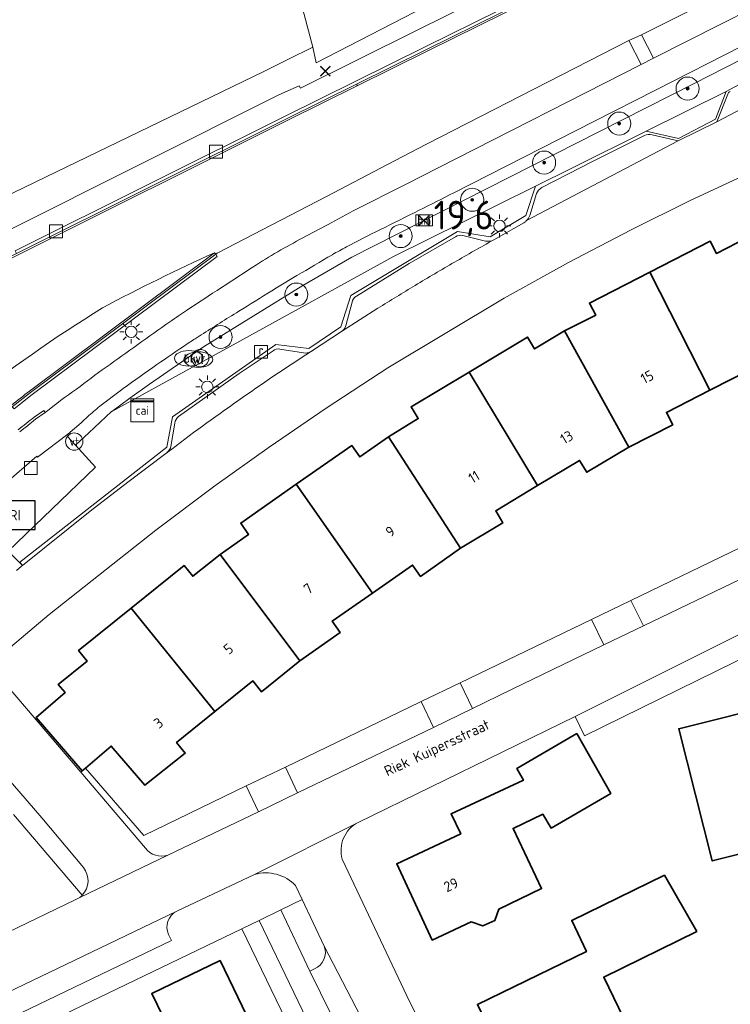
# Model space of a CAD drawing. Header units: metres. Extents: x 125158 to 132124, y 450612 to 454469.
# Tile 18 of 173: x 125426 to 125488, y 451215 to 451301. Entities that reach past the tile are written whole.
import ezdxf
from ezdxf.enums import TextEntityAlignment as Align

# ---------------------------------------------------------------- set-up
doc = ezdxf.new("R2010")
doc.units = ezdxf.units.M
doc.layers.get('0').update_dxf_attribs({"color": 8})
doc.layers.get('Defpoints').update_dxf_attribs({"color": 8})
for name, color, linetype, lineweight in [('B-XX-BV-GELEIDECONSTRUCTIE-GV', 8, 'Continuous', 18), ('B-XX-GR-BEPLANTING_CULTUUR_BODEMBEDEKKER-GV', 8, 'Continuous', 18), ('B-XX-GR-BEPLANTING_CULTUUR_HEESTERS-GV', 8, 'Continuous', 18), ('B-XX-GR-BEPLANTING_CULTUUR_VASTE PLANTENVAK-GV', 8, 'Continuous', 18), ('B-XX-GR-BOOM-S', 8, 'Continuous', 25), ('B-XX-GR-HAAG-G', 8, 'GR-HAAG1', 13), ('B-XX-IE-MEUBILAIR_WEGMEUBILAIR-S', 8, 'Continuous', 25), ('B-XX-KL-BRANDSTOF_LOCATIEPAAL-S', 8, 'Continuous', 25), ('B-XX-KL-ET_LS_OV_LICHTMAST-S', 8, 'Continuous', 25), ('B-XX-KL-WATER_BRANDLEIDING_PUT-S', 8, 'Continuous', 25), ('B-XX-KL-WATER_PUT-S', 8, 'Continuous', 25), ('B-XX-OG-BEBOUWING-GV', 8, 'Continuous', 35), ('B-XX-OG-BEBOUWING-T18', 8, 'Continuous', 18), ('B-XX-OG-TERREIN_CULTUURSCHEIDING-GV', 8, 'Continuous', 18), ('B-XX-OG-TOPOGRAFIE-T18', 8, 'Continuous', 18), ('B-XX-OG-WEG-GV', 8, 'Continuous', 18), ('B-XX-RI-GWA_KOLK-S', 8, 'Continuous', 25), ('B-XX-RI-GWA_RIOOLPUT-S', 8, 'Continuous', 25), ('B-XX-VH-GOOT-G', 8, 'Continuous', 18), ('B-XX-VH-VERHARDING_BETONSTRAATSTEEN-GV', 8, 'Continuous', 18), ('B-XX-VW-HECTOMETRERING-S', 8, 'Continuous', 25), ('B-XX-VW-VERKEERSTEKEN_BORD-S', 8, 'Continuous', 25)]:
    doc.layers.add(name, color=color, linetype=linetype, lineweight=lineweight)
doc.layers.add('B-XX-KL-DATA_CAI-S', color=8, linetype='Continuous')
doc.layers.add('TOPOT30', color=1, linetype='Continuous')
doc.styles.add('ISO', font='iso', dxfattribs={"height": 5})
doc.styles.add('NLCS-ISO', font='NLCS-ISO.ttf')
doc.styles.add('NLCS-ISO-M-T18', font='NLCS-ISO.ttf', dxfattribs={"height": 1.8})
doc.linetypes.add('GR-HAAG1', pattern='A,6,[176,NLCS.SHX,S=0.125,R=0,X=0,Y=0],-2', length=8)

# ---------------------------------------------------------------- blocks, each defined once
blk = doc.blocks.new('kilometerpaal')
at = {"color": 0}
for p, q in [((-0.442, 0.442), (0.442, -0.442)), ((-0.442, -0.442), (-0.442, 0.442)), ((0.442, 0.442), (-0.442, -0.442)), ((0.442, -0.442), (0.442, 0.442))]:
    blk.add_line(p, q, dxfattribs=at)
at = {"color": 0, "style": 'ISO'}
blk.add_attdef('KILOMETERPAAL', (0.591, 0.868), '', height=2.5, dxfattribs=at)
blk = doc.blocks.new('SIE-WATER_VERKLIKKER_TRANSPORTLEIDING-SO')
at = {"color": 0, "linetype": 'ByBlock', "lineweight": 18}
blk.add_circle((0, 0), 1.5, dxfattribs=at)
at = {"color": 0, "linetype": 'ByBlock', "lineweight": 18, "style": 'NLCS-ISO'}
blk.add_text('vt', height=1.5, dxfattribs=at).set_placement((0, 0), align=Align.MIDDLE_CENTER)
blk = doc.blocks.new('SAL-ONBEKEND SYMBOOL-SO')
at = {"color": 0, "linetype": 'ByBlock', "lineweight": -2, "const_width": 0.275, "flags": 128}
for points in [[(-0.875, 0.875), (0, 0)], [(-0.875, -0.875), (0, 0)], [(0, 0), (0.875, 0.875)], [(0, 0), (0.875, -0.875)]]:
    blk.add_lwpolyline(points, dxfattribs=at)
at = {"layer": 'Defpoints', "color": 0, "linetype": 'ByBlock', "lineweight": -2}
blk.add_point((0, 0), dxfattribs=at)
blk = doc.blocks.new('SKL-DATA_SIGNAAL_CAIKAST-SO')
at = {"color": 0, "linetype": 'ByBlock', "lineweight": 18}
for points in [[(-2, 2), (2, 2), (2, 1.68), (-2, 1.68)], [(-2, 1.52), (2, 1.52), (2, -2), (-2, -2)]]:
    blk.add_lwpolyline(points, close=True, dxfattribs=at)
at = {"color": 0, "linetype": 'ByBlock', "lineweight": 18, "style": 'NLCS-ISO'}
blk.add_text('cai', height=1.5, dxfattribs=at).set_placement((0, 0), align=Align.MIDDLE_CENTER)
blk = doc.blocks.new('SKL-ET_OV_LICHTMAST-SO')
at = {"color": 0, "linetype": 'ByBlock', "lineweight": 18}
for points in [[(0, 2), (0, 1.25)], [(-1.25, 0), (-2, 0)], [(-1.41, 1.41), (-0.88, 0.88)], [(0.88, 0.88), (1.41, 1.41)], [(2, 0), (1.25, 0)], [(-1.41, -1.41), (-0.88, -0.88)], [(0, -1.25), (0, -2)], [(0.88, -0.88), (1.41, -1.41)]]:
    blk.add_lwpolyline(points, dxfattribs=at)
blk.add_circle((0, 0), 1, dxfattribs=at)
blk = doc.blocks.new('SIE-WEG_PAAL_HECTOMETERPAAL-SO')
at = {"color": 0, "linetype": 'ByBlock', "lineweight": 18}
blk.add_lwpolyline([(-1.44375, -0.94375), (1.44375, -0.94375), (1.44375, 0.94375), (-1.44375, 0.94375)], close=True, dxfattribs=at)
at = {"color": 0, "linetype": 'ByBlock', "lineweight": 18, "style": 'NLCS-ISO'}
blk.add_text('hm', height=1.5, dxfattribs=at).set_placement((0, 0), align=Align.MIDDLE_CENTER)
blk = doc.blocks.new('SRI-KOLK-SO')
at = {"color": 0, "linetype": 'ByBlock', "lineweight": 18}
blk.add_lwpolyline([(-1.125, -1.125), (1.125, -1.125), (1.125, 1.125), (-1.125, 1.125)], close=True, dxfattribs=at)
blk = doc.blocks.new('SKL-WATER_WATERLEIDINGPUT-SO')
at = {"color": 0, "linetype": 'ByBlock', "lineweight": 18}
blk.add_ellipse((0, 0), major_axis=(2.5, 0), ratio=0.54, dxfattribs=at)
at = {"color": 0, "linetype": 'ByBlock', "lineweight": 18, "style": 'NLCS-ISO'}
blk.add_text('wl', height=1.5, dxfattribs=at).set_placement((0, 0), align=Align.MIDDLE_CENTER)
blk = doc.blocks.new('SKL-WATER_BRANDKRAAN_BRANDPUT-SO')
at = {"color": 0, "linetype": 'ByBlock', "lineweight": 18}
blk.add_ellipse((0, 0), major_axis=(2.5, 0), ratio=0.54, dxfattribs=at)
at = {"color": 0, "linetype": 'ByBlock', "lineweight": 18, "style": 'NLCS-ISO'}
blk.add_text('bk', height=1.5, dxfattribs=at).set_placement((0.16, 0), align=Align.MIDDLE_CENTER)
blk = doc.blocks.new('SRI-PUT_INSPECTIEPUT_RIOOLPUT-SO')
at = {"color": 0, "linetype": 'ByBlock', "lineweight": 18}
blk.add_lwpolyline([(-1.12, -1.12), (1.12, -1.12), (1.12, 1.12), (-1.12, 1.12)], close=True, dxfattribs=at)
at = {"color": 0, "linetype": 'ByBlock', "lineweight": 18, "style": 'NLCS-ISO'}
blk.add_text('r', height=1.5, dxfattribs=at).set_placement((0, 0.28), align=Align.MIDDLE_CENTER)
blk = doc.blocks.new('SIE-WEG_ABRI-SO')
blk.add_lwpolyline([(-5, -2.5), (5, -2.5), (5, 2.5), (-5, 2.5)], close=True)
at = {"style": 'NLCS-ISO'}
blk.add_text('ABRI', height=1.8, dxfattribs=at).set_placement((0, 0), align=Align.MIDDLE_CENTER)
blk = doc.blocks.new('SGR-BOOM_01-SO')
at = {"linetype": 'ByBlock', "lineweight": 18}
h = blk.add_hatch(color=0, dxfattribs=at)
h.dxf.hatch_style = 1
edge = h.paths.add_edge_path()
edge.add_arc((0, 0), 0.25, 0, 360)
at = {"color": 0, "linetype": 'ByBlock', "lineweight": 18}
for radius in [2, 0.25]:
    blk.add_circle((0, 0), radius, dxfattribs=at)

msp = doc.modelspace()

# ---------------------------------------------------------------- linework, layer by layer
at = {"layer": 'B-XX-BV-GELEIDECONSTRUCTIE-GV'}
for points in [[(125474.55, 451304.674), (125474.439, 451304.898), (125461.525, 451298.492), (125449.417, 451292.496), (125425.929, 451280.774), (125426.04, 451280.55), (125449.528, 451292.272), (125455.565, 451295.262), (125461.636, 451298.268)], [(125425.67, 451267.246), (125425.83, 451267.065), (125427.407, 451268.303), (125443.459, 451280.307), (125443.332, 451280.496), (125427.262, 451268.497)]]:
    msp.add_lwpolyline(points, close=True, dxfattribs=at)
msp.add_lwpolyline([(125427.692, 451266.171), (125428.538, 451266.746), (125428.401, 451266.923), (125427.557, 451266.35)], dxfattribs=at)
at = {"layer": 'B-XX-BV-GELEIDECONSTRUCTIE-GV', "extrusion": (0, 0, -1)}
msp.add_arc((-125403.004, 451296.06), 38.543, 230.4288, 233.06041, dxfattribs=at)
at = {"layer": 'B-XX-BV-GELEIDECONSTRUCTIE-GV'}
msp.add_arc((125404.707, 451293.912), 36.026, 306.85061, 309.64345, dxfattribs=at)
at = {"layer": 'B-XX-GR-BEPLANTING_CULTUUR_BODEMBEDEKKER-GV'}
msp.add_lwpolyline([(125451.513, 451218.231), (125448.995, 451223.575), (125447.118, 451222.651), (125456.858, 451202.38), (125458.897, 451203.379), (125456.189, 451208.718)], close=True, dxfattribs=at)
at = {"layer": 'B-XX-GR-BEPLANTING_CULTUUR_HEESTERS-GV'}
for points in [[(125497.518, 451299.91), (125487.652, 451294.625), (125486.736, 451292.206), (125483.527, 451290.549), (125480.708, 451291.181), (125474.304, 451287.995), (125471.102, 451286.402), (125470.274, 451283.853), (125467.18, 451281.992), (125464.326, 451282.457), (125455.075, 451276.92), (125454.203, 451274.178), (125451.427, 451272.298), (125448.546, 451272.64), (125439.571, 451266.383), (125439.091, 451263.75), (125426.314, 451253.762), (125426.546, 451253.476)], [(125497.518, 451299.91), (125487.652, 451294.625), (125486.736, 451292.206), (125483.527, 451290.549), (125480.708, 451291.181), (125474.304, 451287.995), (125471.102, 451286.402), (125470.274, 451283.853), (125467.18, 451281.992), (125464.326, 451282.457), (125455.075, 451276.92), (125454.203, 451274.178), (125451.427, 451272.298), (125448.546, 451272.64), (125439.571, 451266.383), (125439.091, 451263.75), (125426.314, 451253.762), (125426.546, 451253.476)], [(125481.239, 451290.851), (125483.489, 451290.349), (125486.844, 451292), (125487.798, 451294.377)], [(125471.647, 451286.275), (125476.112, 451288.572), (125480.563, 451290.798)], [(125470.613, 451283.853), (125471.204, 451285.758)], [(125467.476, 451281.738), (125470.102, 451283.231)], [(125455.548, 451276.85), (125460.147, 451279.695), (125464.149, 451282.015)], [(125464.801, 451282.109), (125466.759, 451281.639)], [(125454.652, 451274.379), (125455.173, 451276.322)], [(125451.564, 451272.021), (125454.34, 451273.838)], [(125440.117, 451266.409), (125445.372, 451270.123), (125448.321, 451272.109)], [(125448.902, 451272.259), (125450.954, 451271.923)], [(125439.446, 451263.8), (125439.787, 451265.812)], [(125426.546, 451253.476), (125432.436, 451258.195), (125435.707, 451260.69), (125439.014, 451263.2), (125439.134, 451263.291)], [(125428.239, 451231.55), (125421.848, 451238.942)], [(125425.767, 451231.831), (125431.746, 451224.831)], [(125431.84, 451227.24), (125428.239, 451231.55)]]:
    msp.add_lwpolyline(points, dxfattribs=at)
at = {"layer": 'B-XX-GR-BEPLANTING_CULTUUR_HEESTERS-GV', "extrusion": (0, 0, -1)}
for centre, radius, start, end in [((-125488.124, 451294.304), 0.335, 12.62687, 71.99031), ((-125480.969, 451289.957), 0.934, 64.23625, 106.79784), ((-125472.091, 451285.447), 0.94, 19.35175, 61.83258), ((-125464.588, 451281.276), 0.859, 59.26153, 104.33066), ((-125455.878, 451276.218), 0.713, 8.35375, 62.41307), ((-125448.782, 451271.522), 0.747, 51.8288, 99.21868), ((-125440.678, 451265.709), 0.897, 6.58855, 51.2759)]:
    msp.add_arc(centre, radius, start, end, dxfattribs=at)
at = {"layer": 'B-XX-GR-BEPLANTING_CULTUUR_HEESTERS-GV'}
for centre, radius, start, end in [((125469.448, 451284.289), 1.244, 315.2823, 339.47181), ((125469.4, 451284.35), 1.321, 302.12067, 314.89451), ((125466.977, 451282.703), 1.086, 258.39261, 297.33024), ((125453.805, 451274.507), 0.857, 308.6576, 351.39746), ((125451.114, 451272.877), 0.968, 260.5089, 297.74491), ((125438.431, 451264.072), 1.05, 311.98464, 345.00155), ((125430.418, 451226.089), 1.829, 316.54448, 38.98638)]:
    msp.add_arc(centre, radius, start, end, dxfattribs=at)
at = {"layer": 'B-XX-GR-BEPLANTING_CULTUUR_VASTE PLANTENVAK-GV'}
for points in [[(125491.441, 451253.227), (125490.834, 451255.543), (125488.918, 451255.023), (125479.382, 451250.427), (125480.482, 451248.229), (125488.892, 451252.291), (125489.356, 451252.575)], [(125464.553, 451243.28), (125465.635, 451241.038), (125469.089, 451242.727), (125477.034, 451246.564), (125475.964, 451248.78)], [(125449.382, 451235.961), (125450.446, 451233.723), (125462.252, 451239.409), (125461.163, 451241.646), (125461.052, 451241.593)]]:
    msp.add_lwpolyline(points, close=True, dxfattribs=at)
for points in [[(125432.035, 451235.874), (125431.749, 451235.627)], [(125437.091, 451230.029), (125432.035, 451235.874)], [(125431.749, 451235.627), (125431.61, 451235.511)], [(125431.61, 451235.511), (125437.224, 451228.932)], [(125445.992, 451234.325), (125437.091, 451230.029)], [(125447.041, 451232.083), (125445.992, 451234.325)], [(125439.187, 451228.301), (125447.041, 451232.083)]]:
    msp.add_lwpolyline(points, dxfattribs=at)
msp.add_arc((125438.665, 451230.047), 1.822, 217.72007, 286.64026, dxfattribs=at)
at = {"layer": 'B-XX-GR-HAAG-G'}
for points in [[(125497.518, 451299.91), (125487.652, 451294.625)], [(125487.652, 451294.625), (125486.736, 451292.206)], [(125486.736, 451292.206), (125483.527, 451290.549)], [(125480.708, 451291.181), (125474.304, 451287.995)], [(125483.527, 451290.549), (125480.708, 451291.181)], [(125474.304, 451287.995), (125471.102, 451286.402)], [(125471.102, 451286.402), (125470.274, 451283.853)], [(125470.274, 451283.853), (125467.18, 451281.992)], [(125464.326, 451282.457), (125455.075, 451276.92)], [(125467.18, 451281.992), (125464.326, 451282.457)], [(125455.075, 451276.92), (125454.203, 451274.178)], [(125454.203, 451274.178), (125451.427, 451272.298)], [(125448.546, 451272.64), (125439.571, 451266.383)], [(125451.427, 451272.298), (125448.546, 451272.64)], [(125439.571, 451266.383), (125439.091, 451263.75)], [(125439.091, 451263.75), (125426.314, 451253.762)]]:
    msp.add_lwpolyline(points, dxfattribs=at)
at = {"layer": 'B-XX-OG-BEBOUWING-GV'}
for points in [[(125481.029, 451278.946), (125486.255, 451268.693), (125490.054, 451270.632), (125490.587, 451269.592), (125494.351, 451271.575), (125489.516, 451281.953), (125486.81, 451280.565), (125486.262, 451281.633)], [(125473.632, 451273.833), (125479.207, 451263.747), (125483.016, 451265.692), (125482.47, 451266.761), (125486.255, 451268.693), (125481.029, 451278.946), (125475.789, 451276.256), (125476.333, 451275.202)], [(125465.352, 451270.263), (125471.292, 451260.4), (125474.935, 451262.591), (125475.553, 451261.561), (125479.207, 451263.747), (125473.632, 451273.833), (125471.018, 451272.264), (125470.402, 451273.294)], [(125458.33, 451264.636), (125464.602, 451254.964), (125468.267, 451257.179), (125467.647, 451258.208), (125471.292, 451260.4), (125465.352, 451270.263), (125460.303, 451267.232), (125460.919, 451266.217)], [(125450.329, 451260.513), (125456.938, 451251.073), (125460.433, 451253.505), (125461.12, 451252.52), (125464.602, 451254.964), (125458.33, 451264.636), (125455.848, 451262.898), (125455.161, 451263.882)], [(125443.708, 451254.428), (125450.631, 451245.199), (125454.136, 451247.659), (125453.45, 451248.645), (125456.938, 451251.073), (125450.329, 451260.513), (125445.504, 451257.149), (125446.192, 451256.163)], [(125436.003, 451249.763), (125443.247, 451240.777), (125446.562, 451243.446), (125447.314, 451242.51), (125450.631, 451245.199), (125443.708, 451254.428), (125441.337, 451252.529), (125440.592, 451253.455)], [(125431.749, 451235.627), (125432.035, 451235.874), (125434.257, 451237.786), (125437.188, 451234.382), (125440.691, 451237.175), (125439.937, 451238.111), (125443.247, 451240.777), (125436.003, 451249.763), (125431.425, 451246.08), (125432.172, 451245.154), (125429.657, 451243.129), (125430.257, 451242.432), (125427.749, 451240.272)], [(125494.565, 451237.383), (125493.789, 451237.186), (125492.673, 451241.567), (125483.547, 451239.288), (125486.455, 451227.811), (125494.931, 451229.922), (125496.545, 451223.61), (125501.391, 451224.808), (125499.095, 451233.831), (125494.886, 451232.813), (125494.65, 451233.775), (125495.426, 451233.97)], [(125477.66, 451233.67), (125474.681, 451238.871), (125469.484, 451235.848), (125470.061, 451234.82), (125463.775, 451231.894), (125464.61, 451230.169), (125459.061, 451227.564), (125462.142, 451220.94), (125465.518, 451222.525), (125466.528, 451222.173), (125467.563, 451222.627), (125467.914, 451223.638), (125471.636, 451225.407), (125469.154, 451230.635), (125471.738, 451231.86), (125472.467, 451230.663)], [(125485.121, 451221.683), (125482.302, 451226.572), (125474.254, 451222.65), (125475.533, 451219.942), (125466.061, 451215.349), (125467.011, 451213.397), (125466.132, 451212.957), (125467.968, 451209.184), (125468.869, 451209.615), (125469.803, 451207.661), (125479.622, 451212.405), (125477.033, 451217.728)], [(125438.764, 451214.274), (125439.039, 451214.406), (125442.662, 451206.89), (125448.319, 451209.612), (125443.721, 451219.158), (125437.785, 451216.302)]]:
    msp.add_lwpolyline(points, close=True, dxfattribs=at)
at = {"layer": 'B-XX-OG-TERREIN_CULTUURSCHEIDING-GV'}
for points in [[(125423.979, 451284.989), (125447.524, 451296.372), (125449.651, 451297.419), (125451.778, 451298.466), (125438.296, 451349.235)], [(125438.296, 451349.235), (125451.778, 451298.466), (125452.045, 451297.096), (125472.895, 451307.891), (125471.156, 451311.485), (125468.567, 451314.326), (125468.664, 451314.38), (125472.982, 451316.77), (125473.049, 451316.807), (125476.848, 451309.908), (125479.513, 451311.31), (125479.301, 451311.8), (125490.389, 451317.889)], [(125438.296, 451349.235), (125451.778, 451298.466), (125452.045, 451297.096), (125472.895, 451307.891), (125471.156, 451311.485), (125468.567, 451314.326), (125468.664, 451314.38), (125472.982, 451316.77), (125473.049, 451316.807), (125476.848, 451309.908), (125479.513, 451311.31), (125479.301, 451311.8), (125490.389, 451317.889)], [(125490.328, 451287.845), (125484.484, 451285.14)], [(125484.484, 451285.14), (125479.407, 451282.614)], [(125479.407, 451282.614), (125473.976, 451279.776)], [(125486.81, 451280.565), (125489.516, 451281.953)], [(125481.029, 451278.946), (125486.262, 451281.633)], [(125486.262, 451281.633), (125486.81, 451280.565)], [(125473.976, 451279.776), (125468.378, 451276.665)], [(125475.789, 451276.256), (125481.029, 451278.946)], [(125468.378, 451276.665), (125458.271, 451270.619)], [(125476.333, 451275.202), (125475.789, 451276.256)], [(125473.632, 451273.833), (125476.333, 451275.202)], [(125471.018, 451272.264), (125473.632, 451273.833)], [(125465.352, 451270.263), (125470.402, 451273.294)], [(125470.402, 451273.294), (125471.018, 451272.264)], [(125458.271, 451270.619), (125452.923, 451267.126)], [(125460.303, 451267.232), (125465.352, 451270.263)], [(125490.054, 451270.632), (125486.255, 451268.693)], [(125486.255, 451268.693), (125482.47, 451266.761)], [(125452.923, 451267.126), (125447.972, 451263.744)], [(125452.923, 451267.126), (125447.972, 451263.744)], [(125460.919, 451266.217), (125460.303, 451267.232)], [(125482.47, 451266.761), (125483.016, 451265.692)], [(125458.33, 451264.636), (125460.919, 451266.217)], [(125483.016, 451265.692), (125479.207, 451263.747)], [(125455.848, 451262.898), (125458.33, 451264.636)], [(125447.972, 451263.744), (125443.255, 451260.379)], [(125450.329, 451260.513), (125455.161, 451263.882)], [(125455.161, 451263.882), (125455.848, 451262.898)], [(125479.207, 451263.747), (125475.553, 451261.561)], [(125474.935, 451262.591), (125471.292, 451260.4)], [(125475.553, 451261.561), (125474.935, 451262.591)], [(125445.504, 451257.149), (125450.329, 451260.513)], [(125443.255, 451260.379), (125438.139, 451256.531)], [(125471.292, 451260.4), (125467.647, 451258.208)], [(125467.647, 451258.208), (125468.267, 451257.179)], [(125446.192, 451256.163), (125445.504, 451257.149)], [(125468.267, 451257.179), (125464.602, 451254.964)], [(125438.139, 451256.531), (125428.875, 451249.197)], [(125443.708, 451254.428), (125446.192, 451256.163)], [(125464.602, 451254.964), (125461.12, 451252.52)], [(125479.382, 451250.427), (125488.918, 451255.023)], [(125441.337, 451252.529), (125443.708, 451254.428)], [(125436.003, 451249.763), (125440.592, 451253.455)], [(125440.592, 451253.455), (125441.337, 451252.529)], [(125460.433, 451253.505), (125456.938, 451251.073)], [(125461.12, 451252.52), (125460.433, 451253.505)], [(125456.938, 451251.073), (125453.45, 451248.645)], [(125475.964, 451248.78), (125479.382, 451250.427)], [(125431.425, 451246.08), (125436.003, 451249.763)], [(125428.875, 451249.197), (125425.13, 451246.068)], [(125453.45, 451248.645), (125454.136, 451247.659)], [(125464.553, 451243.28), (125475.964, 451248.78)], [(125454.136, 451247.659), (125450.631, 451245.199)], [(125432.172, 451245.154), (125431.425, 451246.08)], [(125429.657, 451243.129), (125432.172, 451245.154)], [(125450.631, 451245.199), (125447.314, 451242.51)], [(125490.027, 451245.881), (125475.368, 451238.675)], [(125424.865, 451243.416), (125431.61, 451235.511)], [(125446.562, 451243.446), (125443.247, 451240.777)], [(125447.314, 451242.51), (125446.562, 451243.446)], [(125430.257, 451242.432), (125429.657, 451243.129)], [(125461.163, 451241.646), (125464.553, 451243.28)], [(125427.749, 451240.272), (125430.257, 451242.432)], [(125449.382, 451235.961), (125461.052, 451241.593)], [(125461.052, 451241.593), (125461.163, 451241.646)], [(125483.547, 451239.288), (125492.673, 451241.567), (125493.789, 451237.186), (125494.565, 451237.383), (125495.426, 451233.97)], [(125431.749, 451235.627), (125427.749, 451240.272)], [(125443.247, 451240.777), (125439.937, 451238.111)], [(125474.542, 451240.362), (125455.691, 451231.143)], [(125475.368, 451238.675), (125474.542, 451240.362)], [(125496.545, 451223.61), (125494.931, 451229.922), (125486.455, 451227.811), (125483.547, 451239.288)], [(125463.775, 451231.894), (125470.061, 451234.82), (125469.484, 451235.848), (125474.681, 451238.871)], [(125474.681, 451238.871), (125477.66, 451233.67)], [(125434.257, 451237.786), (125432.035, 451235.874)], [(125437.188, 451234.382), (125434.257, 451237.786)], [(125439.937, 451238.111), (125440.691, 451237.175)], [(125440.691, 451237.175), (125437.188, 451234.382)], [(125432.035, 451235.874), (125437.091, 451230.029)], [(125445.992, 451234.325), (125449.382, 451235.961)], [(125431.61, 451235.511), (125431.749, 451235.627)], [(125437.091, 451230.029), (125445.992, 451234.325)], [(125477.66, 451233.67), (125472.467, 451230.663)], [(125431.746, 451224.831), (125425.767, 451231.831)], [(125464.61, 451230.169), (125463.775, 451231.894)], [(125471.738, 451231.86), (125469.154, 451230.635)], [(125472.467, 451230.663), (125471.738, 451231.86)], [(125469.154, 451230.635), (125471.636, 451225.407), (125467.914, 451223.638), (125467.563, 451222.627), (125466.528, 451222.173), (125465.518, 451222.525)], [(125459.061, 451227.564), (125464.61, 451230.169)], [(125454.328, 451227.961), (125460.198, 451215.554)], [(125465.518, 451222.525), (125462.142, 451220.94), (125459.061, 451227.564)], [(125474.254, 451222.65), (125482.302, 451226.572)], [(125482.302, 451226.572), (125485.121, 451221.683)], [(125431.183, 451224.455), (125431.548, 451224.65)], [(125423.537, 451220.781), (125431.183, 451224.455)], [(125450.83, 451224.478), (125448.995, 451223.575)], [(125452.762, 451220.401), (125450.83, 451224.478)], [(125448.995, 451223.575), (125451.513, 451218.231)], [(125466.061, 451215.349), (125475.533, 451219.942), (125474.254, 451222.65)], [(125485.121, 451221.683), (125477.033, 451217.728)], [(125451.513, 451218.231), (125451.914, 451218.434)], [(125477.033, 451217.728), (125479.622, 451212.405), (125469.803, 451207.661)], [(125460.198, 451215.554), (125464.011, 451207.996)]]:
    msp.add_lwpolyline(points, dxfattribs=at)
for points in [[(125480.708, 451291.181), (125483.527, 451290.549), (125486.736, 451292.206), (125487.652, 451294.625)], [(125439.571, 451266.383), (125448.546, 451272.64), (125451.427, 451272.298), (125454.203, 451274.178), (125455.075, 451276.92), (125464.326, 451282.457), (125467.18, 451281.992), (125470.274, 451283.853), (125471.102, 451286.402), (125467.841, 451284.788), (125458.761, 451280.296), (125445.436, 451272.943), (125434.318, 451266.842), (125434.284, 451266.823), (125432.307, 451264.98), (125431.154, 451263.904), (125432.891, 451261.992), (125425.322, 451254.719), (125426.546, 451253.476), (125426.314, 451253.762), (125439.091, 451263.75)], [(125424.339, 451189.188), (125426.682, 451190.312), (125429.03, 451191.438), (125430.005, 451189.409), (125435.089, 451191.86), (125434.808, 451192.434), (125437.148, 451193.575), (125439.484, 451194.715), (125439.753, 451194.166), (125441.988, 451195.271), (125444.773, 451196.526), (125443.799, 451198.555), (125446.139, 451199.675), (125448.487, 451200.798), (125449.461, 451198.769), (125455.404, 451201.62), (125445.615, 451221.929), (125410.821, 451205.2), (125420.575, 451184.886), (125422.776, 451185.942), (125425.314, 451187.159)], [(125424.414, 451207.384), (125429.283, 451209.722), (125434.149, 451212.058), (125438.764, 451214.274), (125437.785, 451216.302), (125443.721, 451219.158), (125448.319, 451209.612), (125442.662, 451206.89), (125443.787, 451204.554), (125438.925, 451202.215), (125434.067, 451199.877), (125429.193, 451197.532), (125428.062, 451199.864), (125423.196, 451197.523), (125417.525, 451194.794), (125412.942, 451204.344), (125418.849, 451207.189), (125419.817, 451205.177)]]:
    msp.add_lwpolyline(points, close=True, dxfattribs=at)
for centre, radius, start, end in [((125456.929, 451228.73), 2.712, 117.15943, 196.46512), ((125430.331, 451226.18), 1.955, 308.49704, 316.36641), ((125451.293, 451219.868), 1.562, 293.40418, 19.95278)]:
    msp.add_arc(centre, radius, start, end, dxfattribs=at)
at = {"layer": 'B-XX-OG-WEG-GV'}
for points in [[(125458.867, 451288.595), (125461.629, 451290.04), (125479.221, 451299.037), (125480.303, 451299.548), (125494.858, 451306.863), (125502.957, 451311.037), (125504.151, 451311.494), (125519.889, 451319.587), (125534.876, 451327.282), (125536.378, 451328.064), (125537.885, 451328.837)], [(125458.867, 451288.595), (125461.629, 451290.04), (125479.221, 451299.037), (125480.303, 451299.548), (125494.858, 451306.863), (125502.957, 451311.037), (125504.151, 451311.494), (125519.889, 451319.587), (125534.876, 451327.282), (125536.378, 451328.064), (125537.885, 451328.837)], [(125535.736, 451325.266), (125520.793, 451317.69), (125505.103, 451309.588), (125504.007, 451309.045), (125495.796, 451304.851), (125481.343, 451297.522), (125480.276, 451296.976), (125462.661, 451287.998), (125459.862, 451286.586)], [(125535.736, 451325.266), (125520.793, 451317.69), (125505.103, 451309.588), (125504.007, 451309.045), (125495.796, 451304.851), (125481.343, 451297.522), (125480.276, 451296.976), (125462.661, 451287.998), (125459.862, 451286.586)], [(125507.728, 451323.238), (125505.195, 451321.986), (125498.288, 451318.578), (125495.635, 451317.254), (125490.736, 451314.755), (125480.363, 451309.64), (125477.737, 451308.337), (125473.721, 451306.345), (125460.775, 451299.922), (125450.706, 451294.918), (125450.596, 451295.116), (125448.807, 451294.342), (125425.092, 451282.45), (125419.384, 451279.686), (125417.666, 451278.82), (125417.46, 451279.304), (125397.617, 451268.974), (125399.554, 451267.644), (125416.691, 451276.111), (125416.856, 451275.837), (125416.985, 451275.623)], [(125507.728, 451323.238), (125505.195, 451321.986), (125498.288, 451318.578), (125495.635, 451317.254), (125490.736, 451314.755), (125480.363, 451309.64), (125477.737, 451308.337), (125473.721, 451306.345), (125460.775, 451299.922), (125450.706, 451294.918), (125450.596, 451295.116), (125448.807, 451294.342), (125425.092, 451282.45), (125419.384, 451279.686), (125417.666, 451278.82), (125417.46, 451279.304), (125397.617, 451268.974), (125399.554, 451267.644), (125416.691, 451276.111), (125416.856, 451275.837), (125416.985, 451275.623)], [(125439.571, 451266.383), (125448.546, 451272.64), (125451.427, 451272.298), (125454.203, 451274.178), (125455.075, 451276.92), (125464.326, 451282.457), (125467.18, 451281.992), (125470.274, 451283.853), (125471.102, 451286.402), (125474.304, 451287.995), (125480.708, 451291.181), (125483.527, 451290.549), (125486.736, 451292.206), (125487.652, 451294.625), (125497.518, 451299.91), (125500.115, 451299.258), (125507.391, 451303.134), (125514.209, 451307.325), (125516.193, 451308.773), (125519.882, 451311.444), (125520.971, 451311.763)], [(125478.566, 451306.666), (125477.278, 451306.027), (125474.55, 451304.674), (125461.636, 451298.268), (125455.565, 451295.262), (125455.636, 451295.119)], [(125478.566, 451306.666), (125477.278, 451306.027), (125474.55, 451304.674), (125461.636, 451298.268), (125455.565, 451295.262), (125455.636, 451295.119)], [(125420.195, 451277.536), (125420.431, 451277.658), (125420.968, 451277.935), (125423.052, 451279.007), (125423.907, 451279.45), (125425.577, 451280.319), (125426.04, 451280.55), (125449.528, 451292.272), (125455.565, 451295.262), (125461.636, 451298.268), (125474.55, 451304.674)], [(125497.258, 451302.743), (125489.02, 451298.555), (125481.534, 451294.748), (125476.159, 451292.013), (125464.007, 451285.83)], [(125464.007, 451285.83), (125476.159, 451292.013), (125481.534, 451294.748), (125489.02, 451298.555), (125497.258, 451302.743)], [(125431.65, 451265.863), (125430.483, 451264.864), (125430.546, 451264.748), (125430.462, 451264.666), (125431.154, 451263.904), (125432.307, 451264.98), (125434.284, 451266.823), (125434.318, 451266.842), (125435.873, 451268.008), (125437.598, 451269.214), (125441.986, 451272.254), (125442.287, 451272.446), (125450.896, 451277.772), (125455.165, 451280.251), (125476.674, 451291.153), (125484.828, 451295.301), (125494.685, 451300.313)], [(125494.685, 451300.313), (125484.828, 451295.301), (125476.674, 451291.153), (125455.165, 451280.251), (125450.896, 451277.772), (125442.287, 451272.446), (125441.986, 451272.254), (125437.598, 451269.214), (125435.873, 451268.008), (125434.318, 451266.842), (125445.436, 451272.943), (125458.761, 451280.296), (125467.841, 451284.788), (125471.102, 451286.402), (125474.304, 451287.995), (125480.708, 451291.181), (125487.652, 451294.625), (125497.518, 451299.91)], [(125453.366, 451283.226), (125455.271, 451284.271), (125459.862, 451286.586), (125462.661, 451287.998), (125480.276, 451296.976), (125479.221, 451299.037), (125461.629, 451290.04), (125458.867, 451288.595), (125452.947, 451285.498), (125443.447, 451280.582), (125443.332, 451280.496), (125427.262, 451268.497), (125425.67, 451267.246)], [(125500.164, 451299.004), (125486.844, 451292)], [(125486.844, 451292), (125500.164, 451299.004)], [(125455.636, 451295.119), (125455.565, 451295.262), (125449.528, 451292.272), (125426.04, 451280.55), (125425.577, 451280.319), (125423.907, 451279.45), (125423.052, 451279.007), (125420.968, 451277.935), (125420.431, 451277.658), (125420.195, 451277.536)], [(125487.798, 451294.377), (125486.844, 451292)], [(125486.844, 451292), (125483.489, 451290.349)], [(125480.563, 451290.798), (125476.112, 451288.572)], [(125483.489, 451290.349), (125481.239, 451290.851)], [(125483.489, 451290.349), (125470.332, 451283.414)], [(125470.332, 451283.414), (125483.489, 451290.349)], [(125443.236, 451280.624), (125443.31, 451280.526), (125443.332, 451280.496), (125443.447, 451280.582), (125452.947, 451285.498), (125458.867, 451288.595)], [(125476.112, 451288.572), (125471.647, 451286.275)], [(125484.484, 451285.14), (125490.328, 451287.845)], [(125459.862, 451286.586), (125455.271, 451284.271), (125453.366, 451283.226)], [(125471.204, 451285.758), (125470.613, 451283.853)], [(125479.407, 451282.614), (125484.484, 451285.14)], [(125470.102, 451283.231), (125467.476, 451281.738)], [(125464.149, 451282.015), (125460.147, 451279.695)], [(125466.759, 451281.639), (125464.801, 451282.109)], [(125473.976, 451279.776), (125479.407, 451282.614)], [(125425.67, 451267.246), (125427.262, 451268.497), (125443.332, 451280.496), (125443.31, 451280.526), (125443.236, 451280.624)], [(125460.147, 451279.695), (125455.548, 451276.85)], [(125468.378, 451276.665), (125473.976, 451279.776)], [(125450.389, 451278.633), (125448.71, 451277.619), (125448.216, 451277.318)], [(125448.216, 451277.318), (125448.71, 451277.619), (125450.389, 451278.633)], [(125455.173, 451276.322), (125454.652, 451274.379)], [(125458.271, 451270.619), (125468.378, 451276.665)], [(125455.871, 451274.823), (125457.41, 451275.795)], [(125457.41, 451275.795), (125455.871, 451274.823)], [(125454.34, 451273.838), (125455.871, 451274.823)], [(125455.871, 451274.823), (125454.34, 451273.838)], [(125440.868, 451272.71), (125441.41, 451273.072), (125441.446, 451273.096), (125441.537, 451273.154), (125442.061, 451273.485)], [(125442.061, 451273.485), (125441.537, 451273.154), (125441.446, 451273.096), (125441.41, 451273.072)], [(125454.34, 451273.838), (125451.564, 451272.021)], [(125441.41, 451273.072), (125440.868, 451272.71)], [(125448.321, 451272.109), (125445.372, 451270.123)], [(125450.954, 451271.923), (125448.902, 451272.259)], [(125445.372, 451270.123), (125440.117, 451266.409)], [(125452.923, 451267.126), (125458.271, 451270.619)], [(125435.299, 451268.827), (125435.046, 451268.64), (125433.28, 451267.297)], [(125433.28, 451267.297), (125435.046, 451268.64), (125435.299, 451268.827)], [(125427.692, 451266.171), (125428.538, 451266.746)], [(125428.538, 451266.746), (125427.692, 451266.171)], [(125447.972, 451263.744), (125452.923, 451267.126)], [(125447.972, 451263.744), (125452.923, 451267.126)], [(125406.598, 451242.52), (125414.307, 451250.254), (125416.354, 451252.099), (125416.301, 451252.164), (125424.925, 451260.473), (125427.794, 451262.944), (125427.867, 451262.861), (125430.483, 451264.864), (125431.65, 451265.863)], [(125439.787, 451265.812), (125439.446, 451263.8)], [(125426.029, 451253.038), (125426.477, 451253.421), (125426.546, 451253.476), (125425.322, 451254.719), (125432.891, 451261.992), (125431.154, 451263.904), (125430.462, 451264.666), (125430.546, 451264.748), (125430.483, 451264.864), (125427.867, 451262.861), (125427.794, 451262.944), (125424.925, 451260.473)], [(125439.014, 451263.2), (125435.707, 451260.69)], [(125439.134, 451263.291), (125439.014, 451263.2)], [(125443.255, 451260.379), (125447.972, 451263.744)], [(125435.707, 451260.69), (125432.436, 451258.195)], [(125438.139, 451256.531), (125443.255, 451260.379)], [(125510.144, 451258.026), (125507.272, 451257.289), (125494.969, 451254.132), (125491.441, 451253.227), (125489.356, 451252.575), (125488.892, 451252.291), (125480.482, 451248.229), (125477.034, 451246.564), (125469.089, 451242.727), (125465.635, 451241.038), (125462.252, 451239.409), (125450.446, 451233.723), (125447.041, 451232.083), (125439.187, 451228.301), (125431.548, 451224.65), (125431.183, 451224.455), (125423.537, 451220.781), (125408.099, 451212.884)], [(125432.436, 451258.195), (125426.546, 451253.476)], [(125428.875, 451249.197), (125438.139, 451256.531)], [(125409.616, 451208.885), (125439.955, 451223.457), (125440.024, 451223.49), (125446.715, 451226.636), (125455.691, 451231.143), (125474.542, 451240.362), (125489.651, 451247.914), (125510.046, 451253.329), (125516.518, 451255.09)], [(125426.477, 451253.421), (125426.029, 451253.038)], [(125426.546, 451253.476), (125426.477, 451253.421)], [(125425.13, 451246.068), (125428.875, 451249.197)], [(125489.651, 451247.914), (125474.542, 451240.362)], [(125475.368, 451238.675), (125490.027, 451245.881)], [(125431.61, 451235.511), (125424.865, 451243.416)], [(125474.542, 451240.362), (125475.368, 451238.675)], [(125421.848, 451238.942), (125428.239, 451231.55)], [(125437.224, 451228.932), (125431.61, 451235.511)], [(125428.239, 451231.55), (125431.84, 451227.24)], [(125455.691, 451231.143), (125446.715, 451226.636)], [(125431.548, 451224.65), (125439.187, 451228.301)], [(125460.198, 451215.554), (125454.328, 451227.961)], [(125446.715, 451226.636), (125440.024, 451223.49), (125439.955, 451223.457)], [(125407.359, 451206.686), (125408.585, 451204.128), (125410.821, 451205.2), (125445.615, 451221.929), (125447.118, 451222.651), (125448.995, 451223.575), (125450.83, 451224.478), (125450.269, 451225.67)], [(125450.269, 451225.67), (125450.83, 451224.478)], [(125450.83, 451224.478), (125452.762, 451220.401)], [(125439.955, 451223.457), (125409.616, 451208.885)], [(125456.858, 451202.38), (125447.118, 451222.651), (125445.615, 451221.929), (125455.404, 451201.62)], [(125439.245, 451221.424), (125439.269, 451221.373), (125439.49, 451220.915), (125411.855, 451207.613), (125411.603, 451208.16)], [(125439.269, 451221.373), (125439.245, 451221.424)], [(125439.49, 451220.915), (125439.269, 451221.373)], [(125411.855, 451207.613), (125439.49, 451220.915)], [(125468.962, 451189.191), (125452.762, 451220.401)], [(125452.762, 451220.401), (125468.962, 451189.191)], [(125451.914, 451218.434), (125451.513, 451218.231)], [(125451.513, 451218.231), (125456.189, 451208.718)], [(125464.011, 451207.996), (125460.198, 451215.554)]]:
    msp.add_lwpolyline(points, dxfattribs=at)
for points in [[(125423.979, 451284.989), (125424.047, 451284.723), (125425.092, 451282.45), (125448.807, 451294.342), (125450.596, 451295.116), (125450.706, 451294.918), (125460.775, 451299.922), (125473.721, 451306.345), (125471.405, 451311.211), (125471.247, 451311.54), (125471.07, 451311.762), (125468.664, 451314.38), (125468.567, 451314.326), (125471.156, 451311.485), (125472.895, 451307.891), (125452.045, 451297.096), (125451.778, 451298.466), (125449.651, 451297.419), (125447.524, 451296.372)], [(125504.007, 451309.045), (125502.957, 451311.037), (125494.858, 451306.863), (125480.303, 451299.548), (125481.343, 451297.522), (125495.796, 451304.851)]]:
    msp.add_lwpolyline(points, close=True, dxfattribs=at)
for centre, radius, start, end in [((125488.124, 451294.304), 0.335, 108.00969, 167.37313), ((125480.969, 451289.957), 0.934, 73.20216, 115.76375), ((125472.091, 451285.447), 0.94, 118.16742, 160.64825), ((125174.611, 451854.8), 638.339, 296.656046, 296.959354), ((125225.906, 451751.742), 523.222, 296.28282, 296.69894), ((125524.318, 451146.768), 153.802, 117.4724, 119.32569), ((125513.4, 451169.637), 126.008, 116.28965, 117.76951), ((125464.588, 451281.276), 0.859, 75.66934, 120.73847), ((125470.598, 451250.92), 34.144, 117.76782, 120.11894), ((125579.805, 451079.768), 231.105, 119.08133, 120.05304), ((125509.191, 451134.279), 160.52, 114.26013, 118.13303), ((125467.7, 451247.569), 38.189, 119.33614, 123.05877), ((125560.81, 451095.619), 213.745, 120.14654, 121.10475), ((126962.943, 448950.074), 2779.399, 123.056703, 123.206249), ((125586.505, 451068.644), 244.089, 120.10678, 121.03811), ((125578.95, 451081.583), 229.108, 121.08747, 122.03872), ((125716.893, 450839.477), 513.705, 121.53498, 121.91275), ((125455.878, 451276.218), 0.713, 117.58693, 171.64625), ((125500.01, 451168.122), 126.591, 121.69356, 134.88709), ((125472.088, 451228.552), 56.517, 124.48244, 125.39761), ((125461.531, 451243.942), 37.854, 123.21947, 124.49903), ((125803.206, 450700.91), 676.955, 121.914171, 122.241203), ((127351.65, 448578.72), 3305.265, 125.349431, 125.46728), ((125535.658, 451131.066), 170.435, 123.79079, 124.86386), ((125561.322, 451102.53), 201.926, 122.92616, 127.23712), ((125448.782, 451271.522), 0.747, 80.78132, 128.1712), ((125564.618, 451089.844), 220.813, 124.91543, 125.84888), ((125496.274, 451184.127), 106.741, 125.81655, 127.52786), ((125451.061, 451239.496), 35.353, 124.07642, 129.57553), ((125462.339, 451233.243), 44.787, 131.37892, 133.25266), ((125439.664, 451258.945), 10.513, 127.39078, 131.24505), ((125404.707, 451293.912), 36.026, 306.85061, 309.64345), ((125440.678, 451265.709), 0.897, 128.7241, 173.41145), ((125447.696, 451223.225), 3.55, 43.54433, 106.04368), ((125440.655, 451222.072), 1.552, 116.80659, 204.69117)]:
    msp.add_arc(centre, radius, start, end, dxfattribs=at)
at = {"layer": 'B-XX-OG-WEG-GV', "extrusion": (0, 0, -1)}
for centre, radius, start, end in [((-125174.611, 451854.8), 638.339, 243.040646, 243.343954), ((-125225.906, 451751.742), 523.222, 243.30106, 243.71718), ((-125469.448, 451284.289), 1.244, 200.52819, 224.7177), ((-125524.318, 451146.768), 153.802, 60.67431, 62.5276), ((-125469.4, 451284.35), 1.321, 225.10549, 237.87933), ((-125513.4, 451169.637), 126.008, 62.23049, 63.71035), ((-125470.598, 451250.92), 34.144, 59.88106, 62.23218), ((-125579.805, 451079.768), 231.105, 59.94696, 60.91867), ((-125466.977, 451282.703), 1.086, 242.66976, 281.60739), ((-125509.191, 451134.279), 160.52, 61.86697, 65.73987), ((-125467.7, 451247.569), 38.189, 56.94123, 60.66386), ((-125560.81, 451095.619), 213.745, 58.89525, 59.85346), ((-126962.943, 448950.074), 2779.399, 56.793751, 56.943297), ((-125586.505, 451068.644), 244.089, 58.96189, 59.89322), ((-125578.95, 451081.583), 229.108, 57.96128, 58.91253), ((-125716.893, 450839.477), 513.705, 58.08725, 58.46502), ((-125500.01, 451168.122), 126.591, 45.11291, 58.30644), ((-125472.088, 451228.552), 56.517, 54.60239, 55.51756), ((-125461.531, 451243.942), 37.854, 55.50097, 56.78053), ((-125803.206, 450700.91), 676.955, 57.758797, 58.085829), ((-127351.65, 448578.72), 3305.265, 54.53272, 54.650569), ((-125453.805, 451274.507), 0.857, 188.60254, 231.3424), ((-125535.658, 451131.066), 170.435, 55.13614, 56.20921), ((-125561.322, 451102.53), 201.926, 52.76288, 57.07384), ((-125451.114, 451272.877), 0.968, 242.25509, 279.4911), ((-125564.618, 451089.844), 220.813, 54.15112, 55.08457), ((-125496.274, 451184.127), 106.741, 52.47214, 54.18345), ((-125451.061, 451239.496), 35.353, 50.42447, 55.92358), ((-125462.339, 451233.243), 44.787, 46.74734, 48.62108), ((-125439.664, 451258.945), 10.513, 48.75495, 52.60922), ((-125404.707, 451293.912), 36.026, 230.35655, 233.14939), ((-125438.431, 451264.072), 1.05, 194.99845, 228.01536), ((-125456.929, 451228.73), 2.712, 343.53488, 62.84057), ((-125438.665, 451230.047), 1.822, 253.35974, 322.27993), ((-125430.418, 451226.089), 1.829, 141.01362, 223.45552), ((-125447.696, 451223.225), 3.55, 73.95632, 136.45567), ((-125430.331, 451226.18), 1.955, 223.63359, 231.50296), ((-125440.655, 451222.072), 1.552, 335.30883, 63.19341), ((-125451.293, 451219.868), 1.562, 160.04722, 246.59582)]:
    msp.add_arc(centre, radius, start, end, dxfattribs=at)
at = {"layer": 'B-XX-VH-GOOT-G'}
for points in [[(125425.65, 451280.176), (125449.599, 451292.129), (125461.707, 451298.125), (125477.349, 451305.884), (125491.898, 451313.103), (125501.151, 451317.705)], [(125425.65, 451280.176), (125449.599, 451292.129), (125461.707, 451298.125), (125477.349, 451305.884), (125491.898, 451313.103), (125501.151, 451317.705)], [(125427.179, 451268.612), (125443.236, 451280.624)], [(125443.236, 451280.624), (125443.31, 451280.526), (125443.332, 451280.496)]]:
    msp.add_lwpolyline(points, dxfattribs=at)
at = {"layer": 'B-XX-VH-GOOT-G', "extrusion": (0, 0, -1)}
msp.add_arc((-125452.892, 451233.948), 43.159, 50.73825, 53.43254, dxfattribs=at)
at = {"layer": 'B-XX-VH-VERHARDING_BETONSTRAATSTEEN-GV'}
for points in [[(125480.482, 451248.229), (125479.382, 451250.427), (125475.964, 451248.78), (125477.034, 451246.564)], [(125465.635, 451241.038), (125464.553, 451243.28), (125461.163, 451241.646), (125462.252, 451239.409)], [(125450.446, 451233.723), (125449.382, 451235.961), (125445.992, 451234.325), (125447.041, 451232.083)]]:
    msp.add_lwpolyline(points, close=True, dxfattribs=at)

# ---------------------------------------------------------------- block references
at = {"layer": 'B-XX-GR-BOOM-S', "xscale": 0.5, "yscale": 0.5, "zscale": 0.5}
for p in [(125484.313, 451294.876), (125478.374, 451291.834), (125471.853, 451288.45), (125465.605, 451285.219), (125459.397, 451282.067), (125450.333, 451276.991), (125443.755, 451273.305)]:
    msp.add_blockref('SGR-BOOM_01-SO', p, dxfattribs=at)
at = {"layer": 'B-XX-IE-MEUBILAIR_WEGMEUBILAIR-S', "xscale": 0.5, "yscale": 0.5, "zscale": 0.5}
msp.add_blockref('SIE-WEG_ABRI-SO', (125425.157, 451257.834), dxfattribs=at)
at = {"layer": 'B-XX-KL-BRANDSTOF_LOCATIEPAAL-S', "xscale": 0.5, "yscale": 0.5, "zscale": 0.5}
for p in [(125441.993, 451271.472), (125431.05, 451264.227)]:
    msp.add_blockref('SIE-WATER_VERKLIKKER_TRANSPORTLEIDING-SO', p, dxfattribs=at)
at = {"layer": 'B-XX-KL-DATA_CAI-S', "xscale": 0.5, "yscale": 0.5, "zscale": 0.5}
msp.add_blockref('SKL-DATA_SIGNAAL_CAIKAST-SO', (125436.961, 451266.929), dxfattribs=at)
at = {"layer": 'B-XX-KL-ET_LS_OV_LICHTMAST-S', "xscale": 0.5, "yscale": 0.5, "zscale": 0.5}
for p in [(125467.974, 451282.953), (125436, 451273.751), (125442.608, 451268.969)]:
    msp.add_blockref('SKL-ET_OV_LICHTMAST-SO', p, dxfattribs=at)
at = {"layer": 'B-XX-KL-WATER_BRANDLEIDING_PUT-S', "xscale": 0.5, "yscale": 0.5, "zscale": 0.5}
msp.add_blockref('SKL-WATER_BRANDKRAAN_BRANDPUT-SO', (125441.006, 451271.454), dxfattribs=at)
at = {"layer": 'B-XX-KL-WATER_PUT-S', "xscale": 0.5, "yscale": 0.5, "zscale": 0.5}
msp.add_blockref('SKL-WATER_WATERLEIDINGPUT-SO', (125441.831, 451271.342), dxfattribs=at)
at = {"layer": 'B-XX-RI-GWA_KOLK-S', "xscale": 0.5, "yscale": 0.5, "zscale": 0.5}
for p in [(125443.368, 451289.407), (125429.478, 451282.477), (125427.279, 451261.925)]:
    msp.add_blockref('SRI-KOLK-SO', p, dxfattribs=at)
at = {"layer": 'B-XX-RI-GWA_RIOOLPUT-S', "xscale": 0.5, "yscale": 0.5, "zscale": 0.5}
msp.add_blockref('SRI-PUT_INSPECTIEPUT_RIOOLPUT-SO', (125447.271, 451272.019), dxfattribs=at)
at = {"layer": 'B-XX-VW-HECTOMETRERING-S', "xscale": 0.5, "yscale": 0.5, "zscale": 0.5}
msp.add_blockref('SIE-WEG_PAAL_HECTOMETERPAAL-SO', (125461.426, 451283.427), dxfattribs=at)
at = {"layer": 'B-XX-VW-VERKEERSTEKEN_BORD-S', "xscale": 0.5, "yscale": 0.5, "zscale": 0.5}
msp.add_blockref('SAL-ONBEKEND SYMBOOL-SO', (125452.854, 451296.386), dxfattribs=at)
at = {"layer": 'TOPOT30'}
ref = msp.add_blockref('kilometerpaal', (125461.426, 451283.427), dxfattribs=at)
ref.add_attrib('KILOMETERPAAL', '19,6', (125462.27, 451282.637), dxfattribs={"color": 0, "height": 2.5, "style": 'ISO'})

# ---------------------------------------------------------------- texts
at = {"layer": 'B-XX-OG-BEBOUWING-T18', "style": 'NLCS-ISO-M-T18'}
for s, rotation, p in [('15', 27, (125480.799, 451269.837)), ('13', 30.9, (125473.807, 451264.595)), ('11', 31, (125465.762, 451261.158)), ('9', 34.8, (125458.492, 451256.418)), ('7', 34.8, (125451.364, 451251.458)), ('5', 38.8, (125444.434, 451246.226)), ('3', 38.6, (125438.36, 451239.793)), ('29', 24.9, (125463.77, 451225.739))]:
    msp.add_text(s, height=0.9, rotation=rotation, dxfattribs=at).set_placement(p, align=Align.MIDDLE_CENTER)
at = {"layer": 'B-XX-OG-TOPOGRAFIE-T18', "style": 'NLCS-ISO-M-T18'}
msp.add_text('Riek Kuipersstraat', height=0.9, rotation=25, dxfattribs=at).set_placement((125462.542, 451237.644), align=Align.MIDDLE_CENTER)

doc.saveas('drawing.dxf')
